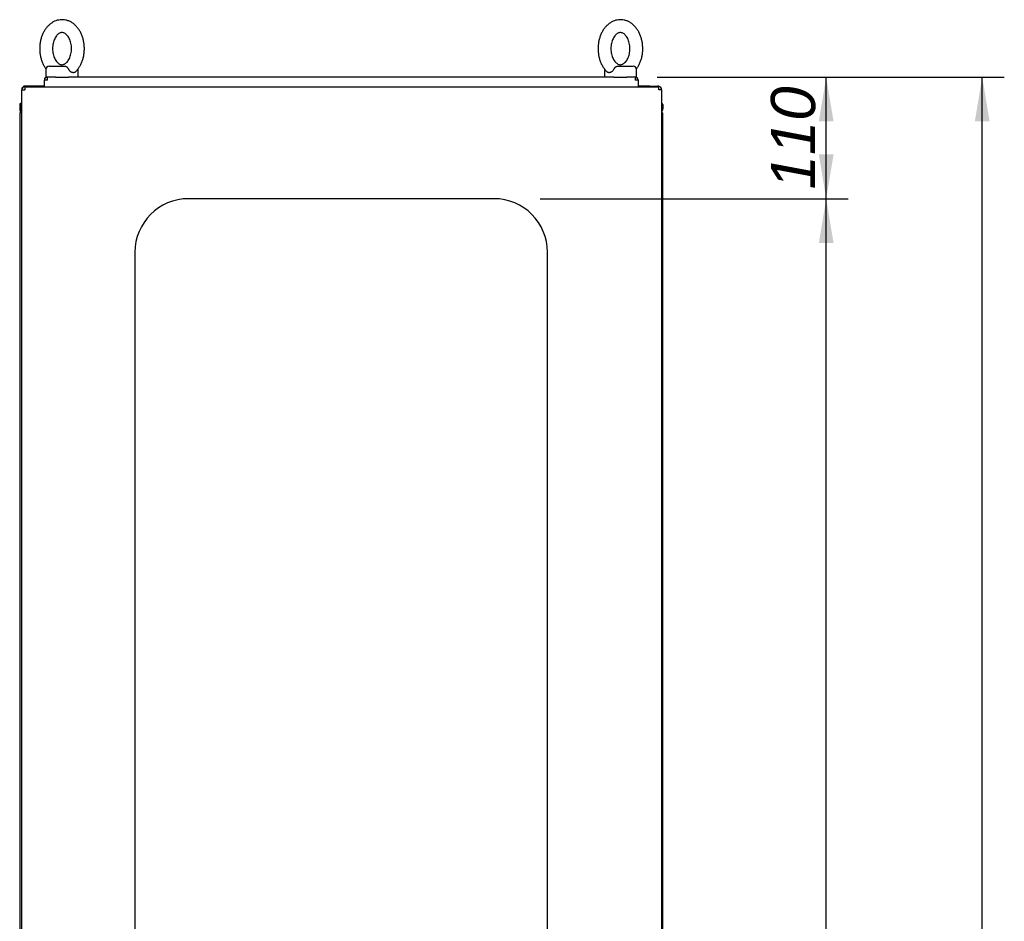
# Paper-space layout 'Layout1' of a CAD drawing. Extents: x 94 to 6181, y 158 to 4314.
# Tile 9 of 11: x 3356 to 4275, y 2466 to 3307. Entities that reach past the tile are written whole.
import ezdxf

# ---------------------------------------------------------------- set-up
doc = ezdxf.new("R2010")
doc.units = 0
doc.header["$LTSCALE"] = 15
doc.layers.get('0').update_dxf_attribs({"linetype": 'CONTINUOUS'})
for name, color, linetype in [('_TRANSLATION', 7, 'CONTINUOUS'), ('AE00715_01', 7, 'CONTINUOUS'), ('F0000001_44', 7, 'CONTINUOUS'), ('F0000001_45', 7, 'CONTINUOUS'), ('M0000000_14', 7, 'CONTINUOUS'), ('M0000000_39', 7, 'CONTINUOUS'), ('M0000000_70', 7, 'CONTINUOUS')]:
    doc.layers.add(name, color=color, linetype=linetype)
doc.styles.add('SEACAD_ARIAL', font='arial.ttf')
doc.styles.add('SEACAD_ARIALI', font='ariali.ttf')
doc.dimstyles.new('ISO', dxfattribs={"dimtxt": 13.75, "dimasz": 13.75, "dimexe": 6.875, "dimexo": 6.875, "dimgap": 3.4375, "dimtad": 1, "dimdec": 1, "dimtxsty": 'SEACAD_ARIAL', "dimblk1": '_SE_FILLED', "dimblk2": '_SE_FILLED', "dimsah": 1, "dimcen": 6.875, "dimazin": 3, "dimtfac": 0.7, "dimtdec": 3, "dimtmove": 0, "dimatfit": 3})

# ---------------------------------------------------------------- blocks, each defined once
blk = doc.blocks.new('DMBLK14')
at = {"layer": '_TRANSLATION', "linetype": 'CONTINUOUS'}
for points in [[(4261.17, 3211.87), (4254.29, 3253.12), (4247.42, 3211.87)], [(4261.17, 1290.87), (4247.42, 1290.87), (4254.29, 1249.62)]]:
    blk.add_hatch(color=7, dxfattribs=at).paths.add_polyline_path(points)
at = {"layer": '_TRANSLATION', "color": 7, "linetype": 'CONTINUOUS'}
for p, q in [((3951.06, 3253.12), (4274.92, 3253.12)), ((4254.29, 1249.62), (4254.29, 3253.12)), ((4161.48, 2336.16), (4161.48, 2166.58)), ((4243.98, 2166.58), (4243.98, 2336.16)), ((3927.86, 1249.62), (4274.92, 1249.62))]:
    blk.add_line(p, q, dxfattribs=at)
for centre, start, end in [((4202.73, 2336.16), 0, 180), ((4202.73, 2166.58), 180, 0)]:
    blk.add_arc(centre, 41.25, start, end, dxfattribs=at)
at = {"layer": '_TRANSLATION', "color": 7, "linetype": 'CONTINUOUS', "style": 'SEACAD_ARIALI'}
blk.add_text('2000', height=41.25, rotation=90, dxfattribs=at).set_placement((4223.35, 2187.2))
blk = doc.blocks.new('_SE_FILLED')
at = {"color": 0}
blk.add_line((0, 0), (-1, 0), dxfattribs=at)
blk.add_solid([(0, 0), (-1, -0.1665), (-1, 0.1665), (0, 0)], dxfattribs=at)
blk = doc.blocks.new('DMBLK30')
at = {"layer": '_TRANSLATION', "linetype": 'CONTINUOUS'}
for points in [[(4115.6, 3098.37), (4108.73, 3139.62), (4101.85, 3098.37)], [(4115.6, 1400.87), (4101.85, 1400.87), (4108.73, 1359.62)]]:
    blk.add_hatch(color=7, dxfattribs=at).paths.add_polyline_path(points)
at = {"layer": '_TRANSLATION', "color": 7, "linetype": 'CONTINUOUS'}
for p, q in [((3841.9, 3139.62), (4129.35, 3139.62)), ((4108.73, 1359.62), (4108.73, 3139.62)), ((3839.24, 1359.62), (4129.35, 1359.62))]:
    blk.add_line(p, q, dxfattribs=at)
at = {"layer": '_TRANSLATION', "color": 7, "linetype": 'CONTINUOUS', "style": 'SEACAD_ARIALI'}
blk.add_text('1780', height=41.25, rotation=90, dxfattribs=at).set_placement((4098.41, 2185.45))
blk = doc.blocks.new('DMBLK31')
at = {"layer": '_TRANSLATION', "linetype": 'CONTINUOUS'}
for points in [[(4115.6, 3211.87), (4108.73, 3253.12), (4101.85, 3211.87)], [(4115.6, 3180.87), (4101.85, 3180.87), (4108.73, 3139.62)]]:
    blk.add_hatch(color=7, dxfattribs=at).paths.add_polyline_path(points)
at = {"layer": '_TRANSLATION', "color": 7, "linetype": 'CONTINUOUS'}
for p, q in [((3951.06, 3253.12), (4129.35, 3253.12)), ((4108.73, 3139.62), (4108.73, 3253.12)), ((3841.9, 3139.62), (4129.35, 3139.62))]:
    blk.add_line(p, q, dxfattribs=at)
at = {"layer": '_TRANSLATION', "color": 7, "linetype": 'CONTINUOUS', "style": 'SEACAD_ARIALI'}
blk.add_text('110', height=41.25, rotation=90, dxfattribs=at).set_placement((4098.41, 3148.25))

psp = doc.layouts.get("Layout1")

# ---------------------------------------------------------------- linework, layer by layer
at = {"layer": 'AE00715_01', "color": 7, "linetype": 'CONTINUOUS'}
for p, q in [((3383.73, 3263.12), (3399.03, 3263.12)), ((3913.43, 3263.12), (3928.73, 3263.12)), ((3380.73, 3260.12), (3380.73, 3253.12)), ((3380.73, 3253.12), (3382.03, 3253.12)), ((3389.73, 3253.12), (3401.73, 3253.12)), ((3410.73, 3253.12), (3410.73, 3260.12)), ((3901.73, 3260.12), (3901.73, 3253.12)), ((3910.73, 3253.12), (3922.73, 3253.12)), ((3930.43, 3253.12), (3931.73, 3253.12)), ((3931.73, 3253.12), (3931.73, 3260.12))]:
    psp.add_line(p, q, dxfattribs=at)
for centre, start, end in [((3383.73, 3260.12), 90, 180), ((3928.73, 3260.12), 0, 90), ((3407.73, 3260.12), 0, 10.48463), ((3904.73, 3260.12), 169.27564, 180)]:
    psp.add_arc(centre, 3, start, end, dxfattribs=at)
for points, knots in [([(3395.73, 3306.62), (3395.09, 3306.6), (3393.71, 3306.55), (3391.32, 3306.1), (3388.79, 3305.19), (3386.37, 3303.88), (3384.1, 3302.19), (3382.01, 3300.15), (3380.14, 3297.76), (3378.5, 3295.07), (3377.15, 3292.12), (3376.09, 3288.96), (3375.34, 3285.65), (3374.92, 3282.24), (3374.84, 3278.79), (3375.08, 3275.34), (3375.67, 3271.96), (3376.57, 3268.69), (3377.81, 3265.57), (3379.23, 3262.91), (3380.32, 3261.29), (3380.82, 3260.64)], [0, 0, 0, 0, 0.0314738, 0.0792041, 0.126949, 0.1750897, 0.2239281, 0.2736177, 0.3241416, 0.3753416, 0.426994, 0.4788913, 0.5308751, 0.5828863, 0.6349303, 0.6870425, 0.7392588, 0.7916217, 0.8441596, 0.8968587, 0.938248, 0.938248, 0.938248, 0.938248]), ([(3408.21, 3257.92), (3408.29, 3257.99), (3409.06, 3258.64), (3410.46, 3260.33), (3412.21, 3262.83), (3413.7, 3265.68), (3414.91, 3268.74), (3415.81, 3271.98), (3416.38, 3275.35), (3416.63, 3278.79), (3416.54, 3282.25), (3416.12, 3285.66), (3415.37, 3289), (3414.29, 3292.19), (3412.9, 3295.19), (3411.2, 3297.95), (3409.22, 3300.41), (3406.99, 3302.52), (3404.56, 3304.22), (3401.97, 3305.49), (3399.31, 3306.31), (3397.15, 3306.6), (3396.04, 3306.62), (3395.73, 3306.62)], [0, 0, 0, 0, 0.00485, 0.054983, 0.105883, 0.157345, 0.209146, 0.261103, 0.313103, 0.365127, 0.4172, 0.469361, 0.521647, 0.574099, 0.626725, 0.679463, 0.732128, 0.78445, 0.8361, 0.886804, 0.936454, 0.985155, 1, 1, 1, 1]), ([(3916.73, 3306.62), (3916.09, 3306.6), (3914.71, 3306.55), (3912.32, 3306.1), (3909.79, 3305.19), (3907.37, 3303.88), (3905.1, 3302.19), (3903.01, 3300.15), (3901.14, 3297.76), (3899.5, 3295.07), (3898.15, 3292.12), (3897.09, 3288.96), (3896.34, 3285.65), (3895.92, 3282.24), (3895.84, 3278.79), (3896.08, 3275.34), (3896.67, 3271.96), (3897.57, 3268.69), (3898.81, 3265.57), (3900.34, 3262.7), (3902.18, 3260.05), (3903.49, 3258.69), (3904.26, 3257.91)], [0, 0, 0, 0, 0.031467, 0.079188, 0.126923, 0.175054, 0.223882, 0.273562, 0.324075, 0.375265, 0.426906, 0.478793, 0.530766, 0.582767, 0.6348, 0.686901, 0.739107, 0.791459, 0.843986, 0.896675, 0.949395, 1, 1, 1, 1]), ([(3931.64, 3260.64), (3932.18, 3261.36), (3933.27, 3262.95), (3934.7, 3265.68), (3935.91, 3268.74), (3936.81, 3271.98), (3937.38, 3275.35), (3937.63, 3278.79), (3937.54, 3282.25), (3937.12, 3285.66), (3936.37, 3289), (3935.29, 3292.19), (3933.9, 3295.19), (3932.2, 3297.95), (3930.22, 3300.41), (3927.99, 3302.52), (3925.56, 3304.22), (3922.97, 3305.49), (3920.31, 3306.31), (3918.15, 3306.6), (3917.04, 3306.62), (3916.73, 3306.62)], [0.0615581, 0.0615581, 0.0615581, 0.0615581, 0.1060122, 0.157467, 0.2092604, 0.2612104, 0.313202, 0.3652189, 0.4172843, 0.4694379, 0.5217167, 0.5741604, 0.6267789, 0.6795094, 0.7321672, 0.7844811, 0.8361237, 0.8868203, 0.9364627, 0.985157, 1, 1, 1, 1]), ([(3395.73, 3294.62), (3395.91, 3294.62), (3396.42, 3294.6), (3397.35, 3294.38), (3398.52, 3293.81), (3399.73, 3292.91), (3400.92, 3291.64), (3402.04, 3289.99), (3403.01, 3288.04), (3403.77, 3285.85), (3404.31, 3283.48), (3404.59, 3280.98), (3404.6, 3278.44), (3404.34, 3275.94), (3403.82, 3273.55), (3403.07, 3271.35), (3402.13, 3269.41), (3401.05, 3267.78), (3399.89, 3266.48), (3398.7, 3265.54), (3397.53, 3264.93), (3396.37, 3264.62), (3395.25, 3264.6), (3394.08, 3264.87), (3392.9, 3265.45), (3391.7, 3266.36), (3390.51, 3267.64), (3389.39, 3269.3), (3388.43, 3271.25), (3387.67, 3273.45), (3387.15, 3275.83), (3386.87, 3278.33), (3386.87, 3280.87), (3387.14, 3283.37), (3387.66, 3285.75), (3388.42, 3287.94), (3389.36, 3289.88), (3390.44, 3291.5), (3391.61, 3292.79), (3392.8, 3293.72), (3393.97, 3294.32), (3394.95, 3294.58), (3395.49, 3294.61), (3395.73, 3294.62)], [0, 0, 0, 0, 0.011832, 0.040107, 0.065315, 0.089101, 0.114416, 0.139037, 0.163447, 0.187842, 0.212298, 0.236829, 0.261403, 0.285966, 0.31044, 0.334778, 0.358959, 0.38302, 0.407075, 0.431345, 0.456324, 0.482931, 0.512747, 0.540892, 0.566041, 0.589798, 0.615082, 0.639692, 0.664101, 0.688497, 0.712955, 0.737488, 0.762062, 0.786624, 0.811095, 0.835428, 0.859605, 0.883664, 0.907721, 0.932002, 0.95701, 0.98368, 1, 1, 1, 1]), ([(3916.73, 3294.62), (3916.91, 3294.62), (3917.42, 3294.6), (3918.35, 3294.38), (3919.52, 3293.81), (3920.73, 3292.91), (3921.92, 3291.64), (3923.04, 3289.99), (3924.01, 3288.04), (3924.77, 3285.85), (3925.31, 3283.48), (3925.59, 3280.98), (3925.6, 3278.44), (3925.34, 3275.94), (3924.82, 3273.55), (3924.07, 3271.35), (3923.13, 3269.41), (3922.05, 3267.78), (3920.89, 3266.48), (3919.7, 3265.54), (3918.53, 3264.93), (3917.37, 3264.62), (3916.25, 3264.6), (3915.08, 3264.87), (3913.9, 3265.45), (3912.7, 3266.36), (3911.51, 3267.64), (3910.39, 3269.3), (3909.43, 3271.25), (3908.67, 3273.45), (3908.15, 3275.83), (3907.87, 3278.33), (3907.87, 3280.87), (3908.14, 3283.37), (3908.66, 3285.75), (3909.42, 3287.94), (3910.36, 3289.88), (3911.44, 3291.5), (3912.61, 3292.79), (3913.8, 3293.72), (3914.97, 3294.32), (3915.95, 3294.58), (3916.49, 3294.61), (3916.73, 3294.62)], [0, 0, 0, 0, 0.011832, 0.040107, 0.065315, 0.089101, 0.114416, 0.139037, 0.163447, 0.187842, 0.212298, 0.236829, 0.261403, 0.285966, 0.31044, 0.334778, 0.358959, 0.38302, 0.407075, 0.431345, 0.456324, 0.482931, 0.512747, 0.540892, 0.566041, 0.589798, 0.615082, 0.639692, 0.664101, 0.688497, 0.712955, 0.737488, 0.762062, 0.786624, 0.811095, 0.835428, 0.859605, 0.883664, 0.907721, 0.932002, 0.95701, 0.98368, 1, 1, 1, 1]), ([(3399.03, 3263.12), (3399.17, 3263.12), (3399.3, 3263.1), (3399.56, 3263.02), (3399.69, 3262.96), (3399.95, 3262.8), (3400.08, 3262.7), (3400.34, 3262.47), (3400.47, 3262.34), (3400.73, 3262.05), (3400.86, 3261.9), (3401.11, 3261.57), (3401.24, 3261.4), (3401.61, 3260.87), (3401.84, 3260.5), (3402.04, 3260.12)], [0, 0, 0, 0, 0.125, 0.125, 0.25, 0.25, 0.375, 0.375, 0.5, 0.5, 0.625, 0.625, 0.75, 0.75, 1, 1, 1, 1]), ([(3910.43, 3260.12), (3910.63, 3260.5), (3910.85, 3260.87), (3911.22, 3261.4), (3911.35, 3261.57), (3911.6, 3261.9), (3911.73, 3262.05), (3911.99, 3262.34), (3912.12, 3262.47), (3912.38, 3262.7), (3912.52, 3262.8), (3912.78, 3262.96), (3912.91, 3263.02), (3913.17, 3263.1), (3913.3, 3263.12), (3913.43, 3263.12)], [0, 0, 0, 0, 0.25, 0.25, 0.375, 0.375, 0.5, 0.5, 0.625, 0.625, 0.75, 0.75, 0.875, 0.875, 1, 1, 1, 1]), ([(3408.21, 3257.9), (3408.1, 3257.79), (3407.98, 3257.69), (3407.7, 3257.51), (3407.55, 3257.43), (3407.23, 3257.3), (3407.06, 3257.25), (3406.71, 3257.19), (3406.53, 3257.17), (3406.16, 3257.17), (3405.97, 3257.19), (3405.58, 3257.25), (3405.38, 3257.3), (3404.98, 3257.43), (3404.78, 3257.51), (3404.39, 3257.7), (3404.19, 3257.81), (3403.61, 3258.2), (3403.24, 3258.51), (3402.74, 3259.06), (3402.58, 3259.26), (3402.29, 3259.68), (3402.16, 3259.89), (3402.04, 3260.12)], [0.2572317, 0.2572317, 0.2572317, 0.2572317, 0.3125, 0.3125, 0.375, 0.375, 0.4375, 0.4375, 0.5, 0.5, 0.5625, 0.5625, 0.625, 0.625, 0.6875, 0.6875, 0.75, 0.75, 0.875, 0.875, 0.9375, 0.9375, 1, 1, 1, 1]), ([(3910.43, 3260.12), (3910.19, 3259.67), (3909.9, 3259.25), (3909.23, 3258.51), (3908.86, 3258.2), (3908.29, 3257.82), (3908.09, 3257.7), (3907.69, 3257.51), (3907.49, 3257.43), (3907.1, 3257.3), (3906.9, 3257.25), (3906.5, 3257.19), (3906.31, 3257.17), (3905.94, 3257.17), (3905.76, 3257.19), (3905.41, 3257.25), (3905.24, 3257.3), (3904.92, 3257.43), (3904.77, 3257.51), (3904.49, 3257.69), (3904.37, 3257.79), (3904.25, 3257.9)], [0, 0, 0, 0, 0.125, 0.125, 0.25, 0.25, 0.3125, 0.3125, 0.375, 0.375, 0.4375, 0.4375, 0.5, 0.5, 0.5625, 0.5625, 0.625, 0.625, 0.6875, 0.6875, 0.7432543, 0.7432543, 0.7432543, 0.7432543])]:
    psp.add_open_spline(points, degree=3, knots=knots, dxfattribs=at)
at = {"layer": 'F0000001_44', "color": 7, "linetype": 'CONTINUOUS'}
for p, q in [((3358.92, 3243.12), (3358.55, 3243.12)), ((3368.23, 3244.62), (3361.03, 3244.62)), ((3368.25, 3244.62), (3368.23, 3244.62)), ((3368.23, 3244.62), (3368.23, 3244.12)), ((3368.28, 3244.62), (3368.25, 3244.62)), ((3368.25, 3244.62), (3368.25, 3244.12)), ((3379.23, 3244.62), (3368.28, 3244.62)), ((3368.28, 3244.12), (3368.28, 3244.62)), ((3944.18, 3244.62), (3933.23, 3244.62)), ((3944.18, 3244.62), (3944.21, 3244.62)), ((3944.18, 3244.12), (3944.18, 3244.62)), ((3944.21, 3244.62), (3944.21, 3244.12)), ((3944.21, 3244.62), (3944.23, 3244.62)), ((3944.23, 3244.62), (3944.23, 3244.12)), ((3944.23, 3244.62), (3951.43, 3244.62)), ((3358.23, 3241.82), (3358.23, 3241.32)), ((3358.35, 3242.62), (3358.35, 3242.62))]:
    psp.add_line(p, q, dxfattribs=at)
for centre, start, end in [((3361.03, 3241.82), 90, 163.4149), ((3951.43, 3241.82), 51.82411, 90), ((3361.03, 3241.82), 163.4149, 180)]:
    psp.add_arc(centre, 2.8, start, end, dxfattribs=at)
psp.add_ellipse((3361.03, 3241.82), major_axis=(2.8, 0), ratio=0.998462, start_param=2.658765, end_param=3.141593, dxfattribs=at)
at = {"layer": 'F0000001_45', "color": 7, "linetype": 'CONTINUOUS'}
for p, q in [((3361.05, 3244.12), (3361.03, 3244.12)), ((3361.05, 3244.12), (3952.41, 3244.12)), ((3952.41, 3244.12), (3952.43, 3244.12)), ((3358.23, 1257.92), (3358.23, 3241.32)), ((3358.23, 3241.32), (3361.03, 3241.32)), ((3955.23, 3241.32), (3952.43, 3241.32)), ((3955.23, 1257.92), (3955.23, 3241.32)), ((3798.73, 3139.62), (3513.73, 3139.62)), ((3463.73, 3089.62), (3463.73, 1409.62)), ((3848.73, 1409.62), (3848.73, 3089.62))]:
    psp.add_line(p, q, dxfattribs=at)
for centre, radius, start, end in [((3361.03, 3241.32), 2.8, 90, 180), ((3535.03, 3241.48), 174, 179.12972, 180.05178), ((3798.32, 3241.62), 154.11, 359.88874, 0.92976), ((3952.43, 3241.32), 2.8, 0, 90), ((3513.73, 3089.62), 50, 90, 180), ((3798.73, 3089.62), 50, 0, 90)]:
    psp.add_arc(centre, radius, start, end, dxfattribs=at)
at = {"layer": 'M0000000_14', "color": 7, "linetype": 'CONTINUOUS'}
for p, q in [((3356.23, 3219.62), (3356.23, 1279.62)), ((3358.23, 3219.62), (3356.23, 3219.62)), ((3955.23, 3219.62), (3956.23, 3219.62)), ((3956.23, 1279.62), (3956.23, 3219.62))]:
    psp.add_line(p, q, dxfattribs=at)
at = {"layer": 'M0000000_39', "color": 7, "linetype": 'CONTINUOUS'}
for p, q in [((3356.23, 3227.37), (3356.23, 3223.32)), ((3357.43, 3223.32), (3357.43, 3227.37)), ((3357.53, 3227.37), (3357.53, 3223.42)), ((3956.23, 3227.37), (3956.23, 3223.32))]:
    psp.add_line(p, q, dxfattribs=at)
for centre, radius, start, end in [((3357.48, 3227.37), 1.25, 53.1301, 180), ((3357.48, 3227.37), 0.05, 0, 180), ((3954.98, 3227.37), 1.25, 0, 78.46304), ((3359.93, 3223.32), 3.7, 180, 242.64777), ((3359.93, 3223.32), 2.5, 180, 227.15636), ((3360.03, 3223.42), 2.5, 180, 223.94552), ((3952.53, 3223.32), 3.7, 316.86374, 0)]:
    psp.add_arc(centre, radius, start, end, dxfattribs=at)
at = {"layer": 'M0000000_70', "color": 7, "linetype": 'CONTINUOUS'}
for p, q in [((3389.62, 3253.12), (3382.03, 3253.12)), ((3382.03, 3250.32), (3382.03, 3253.12)), ((3910.62, 3253.12), (3401.84, 3253.12)), ((3930.43, 3253.12), (3922.84, 3253.12)), ((3930.43, 3253.12), (3930.43, 3250.32)), ((3379.23, 3250.43), (3379.24, 3250.31)), ((3379.23, 3250.3), (3379.23, 3250.32)), ((3379.23, 3244.12), (3379.23, 3250.3)), ((3933.22, 3250.31), (3933.23, 3250.52)), ((3933.23, 3250.33), (3933.23, 3250.43)), ((3933.23, 3250.32), (3933.23, 3250.3)), ((3933.23, 3250.3), (3933.23, 3244.12))]:
    psp.add_line(p, q, dxfattribs=at)
for centre, radius, start, end in [((3382.03, 3250.32), 2.8, 90.00294, 179.99706), ((3930.43, 3250.32), 2.8, 3.26362, 90), ((3381.88, 3076.32), 174, 89.94822, 90.86834), ((3930.71, 3093.65), 156.67, 89.08327, 90.10278)]:
    psp.add_arc(centre, radius, start, end, dxfattribs=at)

# ---------------------------------------------------------------- dimensions: what is measured, and where the dimension line sits
at = {"layer": '_TRANSLATION', "color": 7, "linetype": 'CONTINUOUS'}
for base, p1, p2, override, picture, middle, dimtype in [((4108.72697439, 3253.12060691), (3798.73270709, 3139.62060691), (3930.43270709, 3253.12060691), {"dimtxt": 41.25, "dimasz": 41.25, "dimexe": 20.625, "dimexo": 20.625, "dimgap": 10.3125, "dimdec": 0, "dimrnd": 10, "dimcen": 20.625, "dimtdec": 4}, 'DMBLK31', (4108.72697439, 3196.37060714), 160), ((4254.2900459, 3253.12060691), (3907.23270709, 1249.62060691), (3930.43270709, 3253.12060691), {"dimtxt": 41.25, "dimasz": 41.25, "dimexe": 20.625, "dimexo": 20.625, "dimgap": 10.3125, "dimdec": 0, "dimrnd": 10, "dimcen": 20.625, "dimtdec": 4}, 'DMBLK14', (4254.2900459, 2251.37057693), 160), ((4108.73, 1359.62), (3798.73, 1359.62), (3798.73, 3139.62), {"dimtxt": 41.25, "dimasz": 41.25, "dimexe": 20.625, "dimexo": 20.625, "dimgap": 10.3125, "dimcen": 20.625}, 'DMBLK30', (4108.73, 2249.62), 161)]:
    dim = psp.add_linear_dim(base=base, p1=p1, p2=p2, angle=90, text='\\A1;<>', dimstyle='ISO', override=override, dxfattribs=at)
    dim.commit()
    dim.dimension.update_dxf_attribs({"geometry": picture, "text_midpoint": middle, "dimtype": dimtype})

doc.saveas('drawing.dxf')
